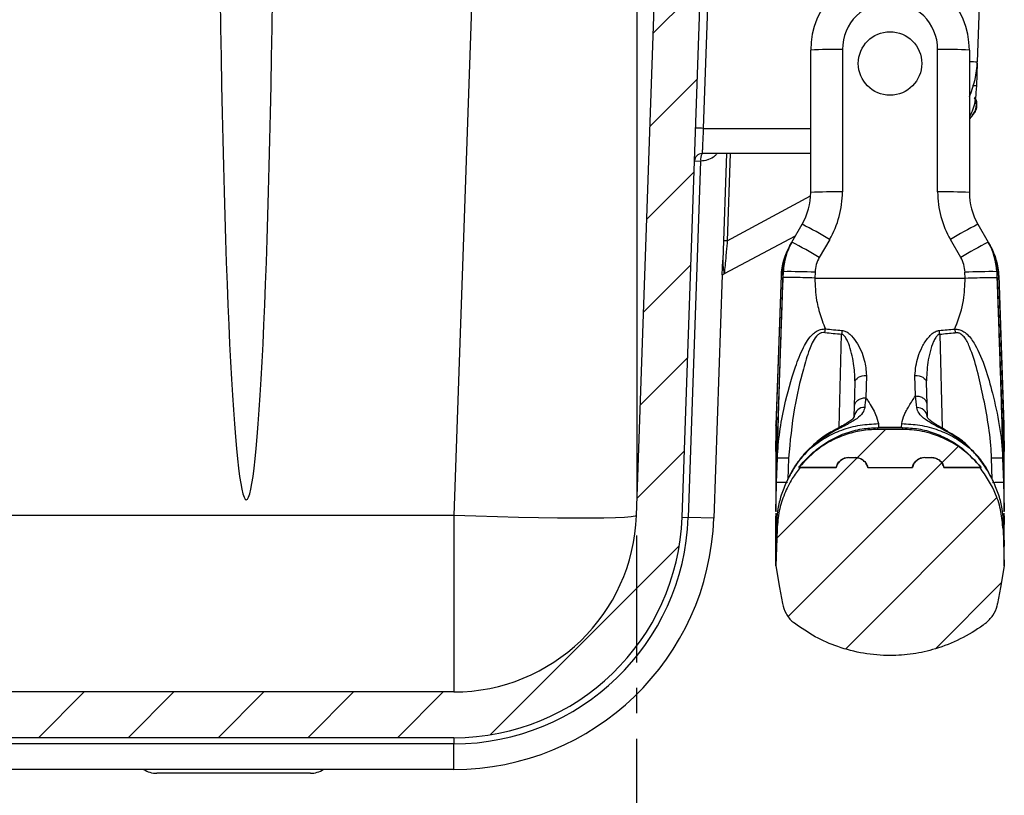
# Model space of a CAD drawing. Header units: millimetres. Extents: x 12 to 859, y 4 to 555.
# Tile 46 of 70: x 640 to 689, y 216 to 255. Entities that reach past the tile are written whole.
import ezdxf

# ---------------------------------------------------------------- set-up
doc = ezdxf.new("R2010")
doc.units = ezdxf.units.MM
doc.linetypes.add('CENTER', pattern=[10.16, 6.35, -1.27, 1.27, -1.27])
doc.layers.add('DEFAULT_1', color=7, linetype='CENTER')
doc.styles.add('SLDTEXTSTYLE2', font='TXT', dxfattribs={"width": 0.75})
doc.dimstyles.new('SLDDIMSTYLE0', dxfattribs={"dimtxt": 6.614583, "dimasz": 3.556, "dimexe": 0, "dimexo": 0.0625, "dimgap": 1.653646, "dimtad": 1, "dimdec": 0, "dimlfac": 2, "dimrnd": 1e-09, "dimzin": 12, "dimdsep": 46, "dimtxsty": 'SLDTEXTSTYLE2', "dimblk1": 'CLOSED', "dimblk2": 'CLOSED', "dimsah": 1, "dimcen": 0.09, "dimadec": 0, "dimazin": 3, "dimtfac": 1, "dimtdec": 0, "dimtofl": 0, "dimtmove": 0, "dimatfit": 3, "dimldrblk": 'CLOSED', "dimfxl": 1, "dimfrac": 2, "dimtolj": 1, "dimtzin": 12, "dimarcsym": 0})

# ---------------------------------------------------------------- blocks, each defined once
blk = doc.blocks.new('_Closed')
at = {"color": 0, "linetype": 'ByBlock', "lineweight": -2}
for p, q in [((-1, 0.166667), (0, 0)), ((-1, 0.166667), (-1, -0.166667)), ((0, 0), (-1, -0.166667)), ((0, 0), (-1, 0))]:
    blk.add_line(p, q, dxfattribs=at)
blk = doc.blocks.new('_D_4')
at = {"layer": 'DEFAULT_1'}
for p, q in [((556.9, 228.985), (556.9, 188.096)), ((670.85, 228.985), (670.85, 188.096)), ((607.768, 200.947), (605.756, 200.947)), ((605.756, 200.947), (605.756, 190.437)), ((619.981, 200.947), (621.993, 200.947)), ((621.993, 200.947), (621.993, 190.437)), ((605.756, 190.437), (607.768, 190.437)), ((621.993, 190.437), (619.981, 190.437)), ((670.85, 189.096), (556.9, 189.096))]:
    blk.add_line(p, q, dxfattribs=at)
at = {"layer": 'DEFAULT_1', "xscale": 3.556, "yscale": 3.556, "rotation": 180}
blk.add_blockref('_Closed', (556.9, 189.096, 32.921), dxfattribs=at)
at = {"layer": 'DEFAULT_1', "xscale": 3.556, "yscale": 3.556}
blk.add_blockref('_Closed', (670.85, 189.096, 32.921), dxfattribs=at)
at = {"layer": 'DEFAULT_1', "char_height": 6.6146, "attachment_point": 1, "style": 'SLDTEXTSTYLE2'}
for s, insert in [('228', (606.543, 210.815)), ('9.0', (607.768, 198.964))]:
    blk.add_mtext(s, dxfattribs=dict(at, insert=insert))

msp = doc.modelspace()

# ---------------------------------------------------------------- hatches: boundary and pattern name
at = {"linetype": 'Continuous', "lineweight": 18}
h = msp.add_hatch(dxfattribs=at)
h.set_pattern_fill('ANSI31', style=0)
edge = h.paths.add_edge_path(flags=0)
edge.add_line((684.169, 234.287), (682.899, 234.287))
edge.add_spline(control_points=[(682.899, 234.287), (682.773, 234.287), (682.647, 234.282), (682.521, 234.273), (681.969, 234.23), (681.417, 234.092), (680.909, 233.87), (680.608, 233.738), (680.317, 233.576), (680.047, 233.388), (679.645, 233.109), (679.281, 232.769), (678.974, 232.388)], knot_values=[0.057872, 0.057872, 0.057872, 0.057872, 0.058622, 0.058622, 0.058622, 0.061942, 0.061942, 0.061942, 0.063898, 0.063898, 0.063898, 0.066831, 0.066831, 0.066831, 0.066831], weights=[1, 1, 1, 1, 1, 1, 1, 1, 1, 1, 1, 1, 1], degree=3, periodic=0)
edge.add_line((678.974, 232.388), (680.84, 232.388))
edge.add_spline(control_points=[(680.84, 232.388), (680.856, 232.457), (680.883, 232.523), (680.92, 232.583), (680.958, 232.643), (681.007, 232.697), (681.062, 232.742), (681.118, 232.786), (681.181, 232.822), (681.248, 232.845), (681.315, 232.869), (681.387, 232.881), (681.458, 232.881)], knot_values=[0.000256, 0.000256, 0.000256, 0.000256, 0.000681, 0.000681, 0.000681, 0.001111, 0.001111, 0.001111, 0.001541, 0.001541, 0.001541, 0.001971, 0.001971, 0.001971, 0.001971], weights=[1, 1, 1, 1, 1, 1, 1, 1, 1, 1, 1, 1, 1], degree=3, periodic=0)
edge.add_line((681.458, 232.881), (681.8, 232.881))
edge.add_spline(control_points=[(681.8, 232.881), (681.841, 232.881), (681.882, 232.877), (681.922, 232.869), (681.992, 232.855), (682.06, 232.829), (682.121, 232.793), (682.183, 232.757), (682.239, 232.71), (682.285, 232.655), (682.331, 232.601), (682.368, 232.538), (682.393, 232.471), (682.403, 232.444), (682.412, 232.416), (682.418, 232.388)], knot_values=[0, 0, 0, 0, 0.000245, 0.000245, 0.000245, 0.000676, 0.000676, 0.000676, 0.001108, 0.001108, 0.001108, 0.001539, 0.001539, 0.001539, 0.001714, 0.001714, 0.001714, 0.001714], weights=[1, 1, 1, 1, 1, 1, 1, 1, 1, 1, 1, 1, 1, 1, 1, 1], degree=3, periodic=0)
edge.add_line((682.418, 232.388), (684.65, 232.388))
edge.add_spline(control_points=[(684.65, 232.388), (684.666, 232.457), (684.693, 232.523), (684.73, 232.583), (684.768, 232.643), (684.817, 232.697), (684.872, 232.742), (684.928, 232.786), (684.991, 232.822), (685.058, 232.845), (685.125, 232.869), (685.197, 232.881), (685.268, 232.881)], knot_values=[0.000256, 0.000256, 0.000256, 0.000256, 0.000681, 0.000681, 0.000681, 0.001111, 0.001111, 0.001111, 0.001541, 0.001541, 0.001541, 0.001971, 0.001971, 0.001971, 0.001971], weights=[1, 1, 1, 1, 1, 1, 1, 1, 1, 1, 1, 1, 1], degree=3, periodic=0)
edge.add_line((685.268, 232.881), (685.61, 232.881))
edge.add_spline(control_points=[(685.61, 232.881), (685.651, 232.881), (685.692, 232.877), (685.732, 232.869), (685.802, 232.855), (685.87, 232.829), (685.931, 232.793), (685.993, 232.757), (686.049, 232.71), (686.095, 232.655), (686.141, 232.601), (686.178, 232.538), (686.203, 232.471), (686.213, 232.444), (686.222, 232.416), (686.228, 232.388)], knot_values=[0, 0, 0, 0, 0.000245, 0.000245, 0.000245, 0.000676, 0.000676, 0.000676, 0.001108, 0.001108, 0.001108, 0.001539, 0.001539, 0.001539, 0.001714, 0.001714, 0.001714, 0.001714], weights=[1, 1, 1, 1, 1, 1, 1, 1, 1, 1, 1, 1, 1, 1, 1, 1], degree=3, periodic=0)
edge.add_line((686.228, 232.388), (688.094, 232.388))
edge.add_spline(control_points=[(688.094, 232.388), (687.833, 232.712), (687.531, 233.007), (687.199, 233.258), (686.738, 233.609), (686.208, 233.885), (685.655, 234.059), (685.316, 234.165), (684.964, 234.236), (684.61, 234.268), (684.463, 234.281), (684.316, 234.287), (684.169, 234.287)], knot_values=[0.055828, 0.055828, 0.055828, 0.055828, 0.058322, 0.058322, 0.058322, 0.061804, 0.061804, 0.061804, 0.063917, 0.063917, 0.063917, 0.064793, 0.064793, 0.064793, 0.064793], weights=[1, 1, 1, 1, 1, 1, 1, 1, 1, 1, 1, 1, 1], degree=3, periodic=0)
h = msp.add_hatch(dxfattribs=at)
h.set_pattern_fill('ANSI31', style=0)
edge = h.paths.add_edge_path(flags=0)
edge.add_line((688.036, 232.388), (686.228, 232.388))
edge.add_spline(control_points=[(686.228, 232.388), (686.222, 232.416), (686.213, 232.444), (686.203, 232.471), (686.178, 232.538), (686.141, 232.601), (686.095, 232.655), (686.049, 232.71), (685.993, 232.757), (685.931, 232.793), (685.87, 232.829), (685.802, 232.855), (685.732, 232.869), (685.692, 232.877), (685.651, 232.881), (685.61, 232.881)], knot_values=[0.000255, 0.000255, 0.000255, 0.000255, 0.000428, 0.000428, 0.000428, 0.000855, 0.000855, 0.000855, 0.001283, 0.001283, 0.001283, 0.001709, 0.001709, 0.001709, 0.001952, 0.001952, 0.001952, 0.001952], weights=[1, 1, 1, 1, 1, 1, 1, 1, 1, 1, 1, 1, 1, 1, 1, 1], degree=3, periodic=0)
edge.add_line((685.61, 232.881), (685.268, 232.881))
edge.add_spline(control_points=[(685.268, 232.881), (685.197, 232.881), (685.125, 232.869), (685.058, 232.845), (684.991, 232.822), (684.928, 232.786), (684.872, 232.742), (684.817, 232.697), (684.768, 232.643), (684.73, 232.583), (684.693, 232.523), (684.666, 232.457), (684.65, 232.388)], knot_values=[0, 0, 0, 0, 0.000426, 0.000426, 0.000426, 0.000852, 0.000852, 0.000852, 0.001278, 0.001278, 0.001278, 0.001699, 0.001699, 0.001699, 0.001699], weights=[1, 1, 1, 1, 1, 1, 1, 1, 1, 1, 1, 1, 1], degree=3, periodic=0)
edge.add_line((684.65, 232.388), (682.418, 232.388))
edge.add_spline(control_points=[(682.418, 232.388), (682.412, 232.416), (682.403, 232.444), (682.393, 232.471), (682.368, 232.538), (682.331, 232.601), (682.285, 232.655), (682.239, 232.71), (682.183, 232.757), (682.121, 232.793), (682.06, 232.829), (681.992, 232.855), (681.922, 232.869), (681.882, 232.877), (681.841, 232.881), (681.8, 232.881)], knot_values=[0.000255, 0.000255, 0.000255, 0.000255, 0.000428, 0.000428, 0.000428, 0.000855, 0.000855, 0.000855, 0.001283, 0.001283, 0.001283, 0.001709, 0.001709, 0.001709, 0.001952, 0.001952, 0.001952, 0.001952], weights=[1, 1, 1, 1, 1, 1, 1, 1, 1, 1, 1, 1, 1, 1, 1, 1], degree=3, periodic=0)
edge.add_line((681.8, 232.881), (681.458, 232.881))
edge.add_spline(control_points=[(681.458, 232.881), (681.387, 232.881), (681.315, 232.869), (681.248, 232.845), (681.181, 232.822), (681.118, 232.786), (681.062, 232.742), (681.007, 232.697), (680.958, 232.643), (680.92, 232.583), (680.883, 232.523), (680.856, 232.457), (680.84, 232.388)], knot_values=[0, 0, 0, 0, 0.000426, 0.000426, 0.000426, 0.000852, 0.000852, 0.000852, 0.001278, 0.001278, 0.001278, 0.001699, 0.001699, 0.001699, 0.001699], weights=[1, 1, 1, 1, 1, 1, 1, 1, 1, 1, 1, 1, 1], degree=3, periodic=0)
edge.add_line((680.84, 232.388), (679.032, 232.388))
edge.add_spline(control_points=[(679.032, 232.388), (678.891, 232.212), (678.761, 232.027), (678.643, 231.834), (678.341, 231.338), (678.12, 230.785), (677.997, 230.218), (677.932, 229.916), (677.893, 229.608), (677.883, 229.3)], knot_values=[0.008958, 0.008958, 0.008958, 0.008958, 0.010304, 0.010304, 0.010304, 0.013777, 0.013777, 0.013777, 0.015605, 0.015605, 0.015605, 0.015605], weights=[1, 1, 1, 1, 1, 1, 1, 1, 1, 1], degree=3, periodic=0)
edge.add_spline(control_points=[(677.883, 229.3), (677.861, 228.692), (677.84, 228.084), (677.819, 227.476)], knot_values=[0.000042, 0.000042, 0.000042, 0.000042, 0.003692, 0.003692, 0.003692, 0.003692], weights=[1, 1, 1, 1], degree=3, periodic=0)
edge.add_spline(control_points=[(677.819, 227.476), (677.93, 226.848), (678.041, 226.219), (678.152, 225.591)], knot_values=[0, 0, 0, 0, 0.003829, 0.003829, 0.003829, 0.003829], weights=[1, 1, 1, 1], degree=3, periodic=0)
edge.add_spline(control_points=[(678.152, 225.591), (678.183, 225.414), (678.245, 225.24), (678.333, 225.083), (678.421, 224.926), (678.537, 224.783), (678.672, 224.664), (678.7, 224.64), (678.729, 224.616), (678.758, 224.594)], knot_values=[0, 0, 0, 0, 0.001078, 0.001078, 0.001078, 0.002157, 0.002157, 0.002157, 0.002376, 0.002376, 0.002376, 0.002376], weights=[1, 1, 1, 1, 1, 1, 1, 1, 1, 1], degree=3, periodic=0)
edge.add_spline(control_points=[(678.758, 224.594), (679.412, 224.097), (680.152, 223.699), (680.927, 223.427), (681.76, 223.135), (682.655, 222.983), (683.538, 222.984), (684.302, 222.984), (685.073, 223.098), (685.804, 223.318), (686.655, 223.573), (687.473, 223.981), (688.191, 224.505), (688.231, 224.534), (688.271, 224.564), (688.31, 224.594)], knot_values=[0.135619, 0.135619, 0.135619, 0.135619, 0.141184, 0.141184, 0.141184, 0.14717, 0.14717, 0.14717, 0.15175, 0.15175, 0.15175, 0.157103, 0.157103, 0.157103, 0.157397, 0.157397, 0.157397, 0.157397], weights=[1, 1, 1, 1, 1, 1, 1, 1, 1, 1, 1, 1, 1, 1, 1, 1], degree=3, periodic=0)
edge.add_spline(control_points=[(688.31, 224.594), (688.452, 224.702), (688.577, 224.836), (688.676, 224.985), (688.774, 225.135), (688.848, 225.303), (688.892, 225.476), (688.901, 225.514), (688.91, 225.552), (688.916, 225.591)], knot_values=[0, 0, 0, 0, 0.001072, 0.001072, 0.001072, 0.002143, 0.002143, 0.002143, 0.002376, 0.002376, 0.002376, 0.002376], weights=[1, 1, 1, 1, 1, 1, 1, 1, 1, 1], degree=3, periodic=0)
edge.add_spline(control_points=[(688.916, 225.591), (689.027, 226.219), (689.138, 226.848), (689.249, 227.476)], knot_values=[0.000614, 0.000614, 0.000614, 0.000614, 0.004443, 0.004443, 0.004443, 0.004443], weights=[1, 1, 1, 1], degree=3, periodic=0)
edge.add_spline(control_points=[(689.249, 227.476), (689.228, 228.084), (689.207, 228.692), (689.185, 229.3)], knot_values=[0, 0, 0, 0, 0.003649, 0.003649, 0.003649, 0.003649], weights=[1, 1, 1, 1], degree=3, periodic=0)
edge.add_spline(control_points=[(689.185, 229.3), (689.165, 229.895), (689.038, 230.495), (688.817, 231.049), (688.626, 231.529), (688.359, 231.985), (688.035, 232.388)], knot_values=[0, 0, 0, 0, 0.003574, 0.003574, 0.003574, 0.006675, 0.006675, 0.006675, 0.006675], weights=[1, 1, 1, 1, 1, 1, 1], degree=3, periodic=0)
at = {"layer": 'DEFAULT_1', "linetype": 'Continuous', "lineweight": 18}
h = msp.add_hatch(dxfattribs=at)
h.set_pattern_fill('ANSI31', color=256, style=0)
edge = h.paths.add_edge_path(flags=0)
edge.add_line((556.9, 229.985), (555.456, 271.325))
edge.add_line((555.456, 271.325), (552.979, 271.325))
edge.add_line((552.979, 271.325), (552.855, 273.103))
edge.add_line((552.855, 273.103), (551.963, 273.103))
edge.add_arc((551.582, 273.103), 0.381, 0, 180)
edge.add_line((551.201, 273.103), (550.31, 273.103))
edge.add_line((550.31, 273.103), (550.185, 271.325))
edge.add_line((550.185, 271.325), (547.708, 271.325))
edge.add_line((547.708, 271.325), (547.876, 266.507))
edge.add_arc((549.462, 266.563), 1.587, 182, 270)
edge.add_line((549.462, 264.975), (549.98, 264.975))
edge.add_arc((549.98, 266.245), 1.27, 270, 358)
edge.add_line((551.249, 266.201), (551.283, 267.169))
edge.add_arc((552.298, 267.134), 1.016, 2, 178, ccw=False)
edge.add_line((553.314, 267.169), (554.615, 229.905))
edge.add_arc((566.038, 230.304), 11.43, 182, 270)
edge.add_line((566.038, 218.874), (661.711, 218.874))
edge.add_arc((661.711, 230.304), 11.43, 270, 358)
edge.add_line((673.134, 229.905), (674.435, 267.169))
edge.add_arc((675.451, 267.134), 1.016, 68.4218, 178, ccw=False)
edge.add_arc((675.684, 267.725), 0.381, 2, 68.4218, ccw=False)
edge.add_line((676.065, 267.738), (676.415, 257.723))
edge.add_arc((676.796, 257.736), 0.381, 182, 270)
edge.add_line((676.796, 257.355), (678.199, 257.355))
edge.add_arc((678.199, 258.371), 1.016, 270, 360)
edge.add_line((679.215, 258.371), (679.215, 259.578))
edge.add_line((679.215, 259.578), (677.564, 258.625))
edge.add_line((677.564, 258.625), (677.564, 271.325))
edge.add_line((677.564, 271.325), (677.439, 273.103))
edge.add_line((677.439, 273.103), (676.548, 273.103))
edge.add_arc((676.167, 273.103), 0.381, 0, 180)
edge.add_line((675.786, 273.103), (674.894, 273.103))
edge.add_line((674.894, 273.103), (674.77, 271.325))
edge.add_line((674.77, 271.325), (672.293, 271.325))
edge.add_line((672.293, 271.325), (670.85, 229.985))
edge.add_arc((661.711, 230.304), 9.144, 270, 358, ccw=False)
edge.add_line((661.711, 221.16), (566.038, 221.16))
edge.add_arc((566.038, 230.304), 9.144, 182, 270, ccw=False)

# ---------------------------------------------------------------- linework, layer by layer
at = {"color": 7, "linetype": 'Continuous', "lineweight": 25}
for p, q in [((663.155, 271.325), (661.711, 229.985)), ((670.85, 229.985), (672.293, 271.325)), ((688.551, 271.325), (687.899, 252.68)), ((673.134, 229.905), (674.435, 267.169)), ((674.816, 267.158), (674.194, 249.348)), ((670.877, 258.943), (670.877, 230.775)), ((679.565, 246.141), (679.565, 253.259)), ((681.153, 253.287), (681.153, 246.168)), ((685.915, 246.168), (685.915, 253.287)), ((687.503, 253.259), (687.503, 246.141)), ((687.897, 252.615), (687.857, 251.474)), ((687.654, 249.999), (687.503, 249.831)), ((674.063, 247.706), (673.441, 229.894)), ((673.756, 247.716), (674.063, 247.706)), ((679.565, 248.084), (674.137, 248.084)), ((675.357, 248.084), (675.171, 242.751)), ((678.622, 243.656), (679.14, 244.553)), ((687.928, 244.553), (688.446, 243.656)), ((678.797, 243.959), (675.243, 242.07)), ((680.515, 243.787), (679.996, 242.889)), ((687.072, 242.889), (686.553, 243.787)), ((678.508, 243.459), (678.525, 243.488)), ((678.525, 243.488), (678.604, 243.625)), ((678.604, 243.625), (678.622, 243.656)), ((688.446, 243.656), (688.464, 243.625)), ((688.464, 243.625), (688.543, 243.488)), ((688.543, 243.488), (688.56, 243.459)), ((675.146, 242.018), (675.171, 242.751)), ((675.146, 242.018), (674.721, 229.85)), ((678.084, 241.982), (677.823, 234.528)), ((678.085, 241.981), (677.823, 234.519)), ((677.854, 234.851), (678.101, 242.01)), ((678.18, 242.146), (677.9, 234.211)), ((678.18, 242.146), (677.9, 234.211)), ((678.084, 241.982), (678.085, 241.981)), ((678.101, 242.01), (678.085, 241.981)), ((678.198, 242.178), (678.18, 242.146)), ((678.18, 242.146), (678.18, 242.146)), ((678.188, 241.887), (678.198, 242.178)), ((679.785, 242.15), (679.775, 241.859)), ((679.775, 241.859), (687.294, 241.859)), ((687.294, 241.859), (687.283, 242.15)), ((688.87, 242.178), (688.88, 241.887)), ((688.888, 242.146), (688.87, 242.178)), ((689.168, 234.211), (688.888, 242.146)), ((689.168, 234.211), (688.888, 242.146)), ((688.888, 242.146), (688.888, 242.146)), ((688.967, 242.01), (689.214, 234.851)), ((688.983, 241.981), (688.967, 242.01)), ((688.984, 241.982), (688.983, 241.981)), ((689.245, 234.519), (688.983, 241.981)), ((689.245, 234.528), (688.984, 241.982)), ((680.279, 239.136), (680.299, 239.318)), ((686.767, 239.312), (686.786, 239.129)), ((682.355, 236.994), (682.324, 235.874)), ((684.805, 235.966), (684.777, 236.994)), ((681.752, 235.448), (681.784, 236.648)), ((685.348, 236.648), (685.377, 235.547)), ((681.739, 234.942), (681.752, 235.449)), ((685.377, 235.547), (685.393, 234.936)), ((677.822, 234.492), (677.822, 230.17)), ((677.823, 234.519), (677.823, 230.201)), ((682.949, 234.58), (682.955, 234.382)), ((684.113, 234.382), (684.119, 234.58)), ((689.245, 230.199), (689.245, 234.519)), ((689.246, 230.168), (689.246, 234.492)), ((680.722, 234.238), (680.722, 234.237)), ((682.899, 234.382), (682.899, 234.287)), ((682.899, 234.382), (682.911, 234.382)), ((684.169, 234.287), (682.899, 234.287)), ((682.946, 234.382), (684.122, 234.382)), ((684.113, 234.382), (682.955, 234.382)), ((684.152, 234.382), (684.169, 234.382)), ((684.169, 234.287), (684.169, 234.382)), ((677.828, 233.187), (677.828, 233.72)), ((689.24, 233.72), (689.24, 233.187)), ((677.862, 231.639), (677.904, 232.858)), ((681.458, 232.881), (681.8, 232.881)), ((685.268, 232.881), (685.61, 232.881)), ((689.164, 232.855), (689.206, 231.637)), ((678.974, 232.388), (680.84, 232.388)), ((680.84, 232.388), (679.032, 232.388)), ((682.418, 232.388), (684.65, 232.388)), ((686.228, 232.388), (688.094, 232.388)), ((688.036, 232.388), (686.228, 232.388)), ((678.445, 231.855), (678.442, 231.857)), ((688.627, 231.855), (688.624, 231.853)), ((661.711, 229.985), (566.038, 229.985)), ((661.711, 229.985), (661.711, 221.16)), ((677.821, 230.1), (677.819, 229.957)), ((689.249, 229.975), (689.247, 230.102)), ((673.134, 229.905), (673.441, 229.894)), ((674.721, 229.85), (673.441, 229.894)), ((677.863, 229.705), (677.819, 228.448)), ((677.819, 228.448), (677.819, 229.54)), ((677.883, 229.3), (677.875, 229.901)), ((689.193, 229.901), (689.185, 229.3)), ((689.212, 229.619), (689.204, 229.736)), ((689.205, 229.706), (689.249, 228.448)), ((689.249, 228.448), (689.249, 229.542)), ((677.883, 229.3), (677.819, 227.476)), ((689.185, 229.3), (689.249, 227.476)), ((661.711, 221.16), (566.038, 221.16)), ((661.711, 218.874), (566.038, 218.874)), ((661.711, 218.874), (661.711, 218.567)), ((661.711, 218.567), (566.038, 218.567)), ((661.711, 217.287), (661.711, 218.567)), ((661.711, 217.287), (566.038, 217.287)), ((654.546, 217.096), (646.863, 217.096))]:
    msp.add_line(p, q, dxfattribs=at)
at = {"color": 8, "linetype": 'Continuous', "lineweight": 25}
for p, q in [((674.194, 249.348), (679.565, 249.348)), ((675.546, 248.084), (675.394, 243.722)), ((675.394, 243.722), (679.555, 245.969)), ((678.529, 243.487), (678.525, 243.488)), ((688.543, 243.488), (688.539, 243.487)), ((680.989, 234.382), (681.111, 239.053)), ((686.021, 239.053), (686.144, 234.354)), ((677.9, 234.211), (677.9, 234.211)), ((689.168, 234.211), (689.168, 234.211)), ((678.456, 232.849), (678.419, 231.794)), ((688.649, 231.795), (688.613, 232.845)), ((677.863, 229.705), (677.859, 229.657))]:
    msp.add_line(p, q, dxfattribs=at)
at = {"color": 7, "linetype": 'Continuous', "lineweight": 25, "flags": 128}
for points in [[(681.784, 236.648), (681.796, 236.718), (681.83, 236.784), (681.883, 236.844), (681.954, 236.897), (682.041, 236.939), (682.139, 236.97), (682.245, 236.989), (682.355, 236.994)], [(684.777, 236.994), (684.887, 236.989), (684.993, 236.97), (685.091, 236.939), (685.177, 236.897), (685.248, 236.844), (685.302, 236.784), (685.335, 236.718), (685.348, 236.648)], [(677.822, 234.492), (677.822, 234.499), (677.823, 234.519)], [(689.246, 234.492), (689.246, 234.499), (689.245, 234.519)], [(670.85, 229.985), (670.782, 229.949), (670.582, 229.918), (670.253, 229.893), (669.799, 229.873), (669.228, 229.86), (668.547, 229.854), (667.767, 229.854), (666.899, 229.86), (665.955, 229.873), (664.949, 229.893), (663.896, 229.918), (662.812, 229.949), (661.711, 229.985)], [(677.819, 227.476), (678.012, 226.382), (678.152, 225.591)], [(689.249, 227.476), (689.056, 226.382), (688.916, 225.591)]]:
    msp.add_lwpolyline(points, dxfattribs=at)
at = {"color": 8, "linetype": 'Continuous', "lineweight": 25, "flags": 128}
for points in [[(680.744, 234.205), (680.726, 234.234), (680.722, 234.238)], [(686.419, 234.199), (686.415, 234.195), (686.396, 234.168)], [(677.861, 233.336), (677.842, 233.281), (677.828, 233.187)], [(689.24, 233.187), (689.226, 233.281), (689.207, 233.336)]]:
    msp.add_lwpolyline(points, dxfattribs=at)
at = {"color": 7, "linetype": 'Continuous', "lineweight": 25}
msp.add_circle((683.534, 252.593), 1.587, dxfattribs=at)
for centre, radius, start, end in [((683.534, 253.259), 3.969, 0, 180), ((683.534, 253.287), 2.381, 0, 180), ((680.756, 230.526), 22.765, 89.0014, 92.9983), ((686.312, 230.526), 22.765, 87.0017, 90.9986), ((683.14, 252.847), 4.763, 336.3627, 358), ((673.337, 227.525), 21.84, 87.7502, 88.7496), ((674.137, 247.703), 0.381, 90, 178), ((674.606, 247.798), 0.55, 148.6943, 189.6617), ((676.39, 246.141), 3.175, 330, 0), ((680.756, 223.407), 22.765, 89.0014, 92.9983), ((676.39, 246.168), 4.763, 330, 0), ((686.312, 223.407), 22.765, 87.0017, 90.9986), ((690.678, 246.168), 4.763, 180, 210), ((690.678, 246.141), 3.175, 180, 210), ((667.192, 221.494), 25.971, 59.1372, 62.6099), ((699.876, 221.494), 25.971, 117.3901, 120.8628), ((675.152, 238.136), 5.591, 87.5192, 89.454), ((666.674, 220.596), 25.971, 59.1372, 62.6099), ((700.394, 220.596), 25.971, 117.3901, 120.8628), ((678.576, 218.341), 23.84, 87.0929, 90.9064), ((688.493, 218.341), 23.84, 89.0936, 92.9071), ((695.973, 237.593), 14.934, 173.6626, 174.3879), ((671.158, 237.593), 14.934, 5.6121, 6.3374), ((682.251, 234.878), 0.515, 88.0699, 172.8439), ((684.884, 234.872), 0.513, 7.1333, 91.2241), ((677.995, 223.305), 8.335, 87.1211, 90.9126), ((689.072, 223.393), 8.245, 89.0669, 92.8994), ((661.711, 230.304), 9.144, 270, 358), ((661.711, 230.304), 11.43, 270, 358), ((661.711, 230.304), 11.737, 270, 358), ((661.711, 230.304), 13.018, 270, 358), ((646.863, 218.334), 1.238, 237.7958, 270), ((654.546, 218.334), 1.238, 270, 302.2042)]:
    msp.add_arc(centre, radius, start, end, dxfattribs=at)
at = {"color": 8, "linetype": 'Continuous', "lineweight": 25}
for centre, radius, start, end in [((688.112, 269.264), 16.586, 267.8953, 269.266), ((678.155, 241.42), 0.592, 88.0969, 95.2426), ((688.913, 241.42), 0.592, 84.7574, 91.9031), ((677.906, 234.293), 0.561, 88.2908, 95.3185), ((689.162, 234.293), 0.561, 84.6815, 91.7092), ((678.274, 233.697), 0.447, 149.4498, 177.0512), ((688.794, 233.697), 0.447, 2.9488, 30.5502)]:
    msp.add_arc(centre, radius, start, end, dxfattribs=at)
at = {"color": 7, "linetype": 'Continuous', "lineweight": 25}
for centre, major_axis, ratio, start_param, end_param in [((651.34, 271.325), (0, 40.55), 0.034921, 1.881114, 4.402071), ((681.258, 241.872), (0.824, 3.067), 0.999812, 1.309736, 1.798803), ((681.275, 241.901), (2.978, 1.101), 0.999688, 2.263978, 2.753045), ((681.353, 242.037), (1.209, 2.94), 0.998837, 1.437067, 1.926134), ((681.372, 242.069), (3.067, -0.821), 0.999626, 2.879757, 3.368823), ((685.697, 242.069), (3.067, 0.821), 0.999626, 6.055955, 6.545021), ((685.715, 242.037), (-1.209, 2.94), 0.998837, 4.357052, 4.846118), ((685.793, 241.901), (2.978, -1.101), 0.999688, 0.388548, 0.877614), ((685.81, 241.872), (-0.824, 3.067), 0.999812, 4.484382, 4.973449), ((681.372, 242.096), (1.332, 0.865), 0.999537, 2.042249, 2.531316), ((685.697, 242.096), (1.332, -0.865), 0.999537, 0.610277, 1.099344), ((914.255, 242.008), (246.985, 0.156), 0.034446, 3.467583, 3.477939), ((914.274, 241.998), (246.985, 0.146), 0.032132, 3.467586, 3.477942), ((452.857, 241.998), (246.985, -0.146), 0.032132, 5.946836, 5.956358), ((452.877, 242.008), (246.985, -0.156), 0.034446, 5.946839, 5.95636), ((677.881, 234.874), (0.047, 1.333), 0.020141, 1.588953, 2.618698), ((689.187, 234.874), (-0.047, 1.333), 0.020141, 3.664488, 4.694232), ((677.876, 234.232), (0.042, 1.206), 0.020141, 3.796636, 4.695639), ((689.192, 234.232), (-0.042, 1.206), 0.020141, 1.587546, 2.521372)]:
    msp.add_ellipse(centre, major_axis=major_axis, ratio=ratio, start_param=start_param, end_param=end_param, dxfattribs=at)
at = {"color": 8, "linetype": 'Continuous', "lineweight": 25}
for centre, major_axis, start_param, end_param in [((677.876, 234.232), (0.042, 1.206), 2.618698, 3.590283), ((677.876, 234.232), (0.042, 1.206), 3.738876, 3.796636), ((689.192, 234.232), (-0.042, 1.206), 2.521372, 3.664488)]:
    msp.add_ellipse(centre, major_axis=major_axis, ratio=0.020141, start_param=start_param, end_param=end_param, dxfattribs=at)
at = {"color": 7, "linetype": 'Continuous', "lineweight": 25}
for points, knots in [([(687.857, 251.474), (687.828, 251.039), (687.792, 250.494), (687.552, 250.013), (687.503, 249.916)], [0, 0, 0, 0, 0.797222, 1, 1, 1, 1]), ([(687.654, 249.999), (687.705, 250.068), (687.808, 250.207), (687.86, 250.463), (687.845, 250.693), (687.778, 250.815), (687.752, 250.861)], [0, 0, 0, 0, 0.276493, 0.552986, 0.829478, 1, 1, 1, 1]), ([(687.76, 250.909), (687.769, 250.898), (687.83, 250.819), (687.872, 250.629), (687.867, 250.373), (687.787, 250.162), (687.703, 250.058), (687.672, 250.02)], [0, 0, 0, 0, 0.044802, 0.312528, 0.580254, 0.847983, 1, 1, 1, 1]), ([(674.194, 249.348), (674.192, 249.307), (674.19, 249.265), (674.187, 249.183), (674.185, 249.142), (674.179, 249.021), (674.176, 248.941), (674.169, 248.788), (674.166, 248.715), (674.159, 248.578), (674.156, 248.513), (674.151, 248.396), (674.149, 248.344), (674.144, 248.252), (674.143, 248.212), (674.138, 248.118), (674.137, 248.084), (674.137, 248.084)], [0, 0, 0, 0, 0.0625, 0.0625, 0.125, 0.125, 0.25, 0.25, 0.375, 0.375, 0.5, 0.5, 0.625, 0.625, 0.75, 0.75, 1, 1, 1, 1]), ([(675.394, 243.722), (675.385, 243.622), (675.376, 243.522), (675.357, 243.326), (675.349, 243.228), (675.322, 242.943), (675.306, 242.766), (675.277, 242.447), (675.265, 242.313), (675.252, 242.17), (675.248, 242.133), (675.245, 242.095), (675.244, 242.086), (675.243, 242.073), (675.243, 242.07), (675.243, 242.07)], [0, 0, 0, 0, 0.125, 0.125, 0.25, 0.25, 0.5, 0.5, 0.75, 0.75, 0.875, 0.875, 0.9375, 0.9375, 1, 1, 1, 1]), ([(675.171, 242.751), (675.168, 242.655), (675.172, 242.566), (675.184, 242.403), (675.193, 242.329), (675.211, 242.204), (675.219, 242.153), (675.233, 242.085), (675.238, 242.067), (675.243, 242.07)], [0, 0, 0, 0, 0.25, 0.25, 0.5, 0.5, 0.75, 0.75, 1, 1, 1, 1]), ([(675.243, 242.07), (675.241, 242.069), (675.224, 242.06), (675.19, 242.042), (675.161, 242.026), (675.146, 242.018)], [0, 0, 0, 0, 0.045258, 0.512467, 1, 1, 1, 1]), ([(677.904, 232.859), (677.911, 233.178), (677.923, 233.673), (677.942, 234.396), (677.958, 234.99), (677.978, 235.681), (678.003, 236.487), (678.033, 237.423), (678.064, 238.357), (678.097, 239.281), (678.129, 240.205), (678.16, 241.079), (678.18, 241.651), (678.188, 241.887)], [0, 0, 0, 0, 0.119442, 0.18572, 0.253334, 0.322569, 0.417274, 0.518368, 0.626377, 0.718422, 0.815805, 0.924027, 1, 1, 1, 1]), ([(679.775, 241.859), (679.787, 241.484), (679.803, 240.97), (679.95, 240.339), (680.067, 239.931), (680.188, 239.59), (680.271, 239.387), (680.299, 239.318)], [0, 0, 0, 0, 0.421938, 0.577045, 0.740267, 0.912113, 1, 1, 1, 1]), ([(686.766, 239.312), (686.795, 239.383), (686.979, 239.836), (687.249, 240.673), (687.279, 241.484), (687.294, 241.859)], [0, 0, 0, 0, 0.0904, 0.57877, 1, 1, 1, 1]), ([(688.88, 241.887), (688.89, 241.602), (688.914, 240.917), (688.949, 239.933), (688.987, 238.832), (689.024, 237.759), (689.06, 236.644), (689.101, 235.324), (689.137, 234.038), (689.157, 233.176), (689.164, 232.855)], [0, 0, 0, 0, 0.091779, 0.220574, 0.316847, 0.446323, 0.566216, 0.677318, 0.880091, 1, 1, 1, 1]), ([(677.904, 232.86), (677.904, 232.86), (677.92, 233.297), (678.001, 234.168), (678.286, 235.695), (678.679, 237.112), (679.096, 238.205), (679.41, 238.762), (679.64, 239.046), (679.893, 239.225), (680.098, 239.301), (680.239, 239.317), (680.299, 239.318), (680.299, 239.318)], [0, 0, 0, 0, 0.000004, 0.181339, 0.362791, 0.64484, 0.791977, 0.847108, 0.910619, 0.941611, 0.975037, 0.999996, 1, 1, 1, 1]), ([(680.279, 239.136), (680.226, 239.137), (680.123, 239.138), (679.974, 239.068), (679.798, 238.907), (679.641, 238.633), (679.415, 238.085), (679.107, 236.997), (678.674, 235.196), (678.534, 233.69), (678.456, 232.849)], [0, 0, 0, 0, 0.023522, 0.045018, 0.070453, 0.128178, 0.182106, 0.332751, 0.626912, 1, 1, 1, 1]), ([(681.784, 236.648), (681.775, 236.92), (681.754, 237.519), (681.583, 238.273), (681.383, 238.791), (681.248, 238.981), (681.164, 239.04), (681.126, 239.049), (681.111, 239.053)], [0, 0, 0, 0, 0.328404, 0.723804, 0.887229, 0.957164, 0.983214, 1, 1, 1, 1]), ([(681.131, 239.241), (681.192, 239.228), (681.337, 239.198), (681.593, 239.009), (681.962, 238.532), (682.287, 237.8), (682.334, 237.245), (682.355, 236.994)], [0, 0, 0, 0, 0.0618479, 0.1456379, 0.3134014, 0.6888298, 1, 1, 1, 1]), ([(684.777, 236.994), (684.807, 237.299), (684.853, 237.769), (685.13, 238.423), (685.379, 238.821), (685.629, 239.08), (685.817, 239.206), (685.948, 239.231), (686.001, 239.241)], [0, 0, 0, 0, 0.374548, 0.576743, 0.777999, 0.868579, 0.947136, 1, 1, 1, 1]), ([(686.021, 239.053), (686, 239.047), (685.969, 239.039), (685.894, 238.988), (685.803, 238.873), (685.582, 238.425), (685.395, 237.651), (685.363, 236.977), (685.348, 236.648)], [0, 0, 0, 0, 0.023218, 0.036127, 0.10011, 0.184887, 0.603258, 1, 1, 1, 1]), ([(686.767, 239.312), (686.767, 239.312), (686.837, 239.311), (686.978, 239.293), (687.195, 239.207), (687.499, 238.982), (687.914, 238.36), (688.318, 237.357), (688.693, 235.993), (689.029, 234.499), (689.144, 233.405), (689.164, 232.857), (689.164, 232.857)], [0, 0, 0, 0, 0.000004, 0.029157, 0.058367, 0.095808, 0.18465, 0.364049, 0.544371, 0.772311, 0.999996, 1, 1, 1, 1]), ([(688.613, 232.845), (688.609, 232.941), (688.584, 233.519), (688.465, 234.578), (688.198, 235.94), (687.915, 237.235), (687.614, 238.214), (687.325, 238.839), (687.101, 239.058), (686.94, 239.132), (686.837, 239.13), (686.786, 239.129)], [0, 0, 0, 0, 0.042105, 0.25597, 0.470004, 0.65581, 0.841079, 0.924047, 0.954997, 0.97752, 1, 1, 1, 1]), ([(684.119, 234.58), (684.148, 234.725), (684.189, 234.924), (684.356, 235.244), (684.486, 235.47), (684.637, 235.712), (684.751, 235.884), (684.805, 235.966)], [0, 0, 0, 0, 0.3921382, 0.5372599, 0.6902858, 0.8516174, 1, 1, 1, 1]), ([(684.873, 235.385), (684.852, 235.574), (684.832, 235.764), (684.805, 235.967), (684.805, 235.967)], [0, 0, 0, 0, 0.999968, 1, 1, 1, 1]), ([(684.805, 235.966), (684.879, 235.961), (685.027, 235.95), (685.214, 235.854), (685.347, 235.715), (685.367, 235.603), (685.377, 235.547)], [0, 0, 0, 0, 0.25, 0.5, 0.75, 1, 1, 1, 1]), ([(682.268, 235.393), (682.243, 235.301), (682.19, 235.098), (681.881, 234.818), (681.377, 234.525), (680.969, 234.319), (680.744, 234.205)], [0, 0, 0, 0, 0.20026, 0.438886, 0.691725, 1, 1, 1, 1]), ([(681.752, 235.448), (681.762, 235.505), (681.782, 235.619), (681.915, 235.76), (682.102, 235.857), (682.25, 235.869), (682.324, 235.874)], [0, 0, 0, 0, 0.2500001, 0.5000001, 0.7500001, 1, 1, 1, 1]), ([(682.324, 235.874), (682.324, 235.874), (682.302, 235.707), (682.285, 235.55), (682.268, 235.393)], [0, 0, 0, 0, 0.000038, 1, 1, 1, 1]), ([(682.324, 235.874), (682.341, 235.848), (682.375, 235.797), (682.568, 235.498), (682.849, 235.042), (682.918, 234.726), (682.949, 234.58)], [0, 0, 0, 0, 0.050322, 0.098914, 0.584679, 1, 1, 1, 1]), ([(681.737, 234.947), (681.738, 234.943), (681.742, 234.92), (681.738, 234.919), (681.664, 234.812), (681.486, 234.671), (681.215, 234.504), (680.948, 234.359), (680.777, 234.267), (680.722, 234.237)], [0, 0, 0, 0, 0.03204, 0.229553, 0.380095, 0.546254, 0.717157, 0.908519, 1, 1, 1, 1]), ([(686.396, 234.168), (686.245, 234.248), (685.904, 234.429), (685.404, 234.702), (685.024, 235), (684.893, 235.239), (684.876, 235.364), (684.873, 235.385)], [0, 0, 0, 0, 0.20964, 0.473081, 0.734585, 0.95553, 1, 1, 1, 1]), ([(686.419, 234.199), (686.416, 234.2), (686.283, 234.275), (686.04, 234.408), (685.731, 234.594), (685.516, 234.753), (685.412, 234.873), (685.394, 234.913), (685.396, 234.934), (685.397, 234.943)], [0, 0, 0, 0, 0.003799, 0.222158, 0.39811, 0.570305, 0.726287, 0.876778, 1, 1, 1, 1]), ([(679.552, 233.354), (679.795, 233.538), (680.276, 233.902), (681.126, 234.284), (682.023, 234.533), (682.646, 234.564), (682.949, 234.58)], [0, 0, 0, 0, 0.2511321, 0.4973589, 0.7556203, 1, 1, 1, 1]), ([(684.119, 234.58), (684.422, 234.564), (685.045, 234.533), (685.944, 234.284), (686.797, 233.9), (687.28, 233.533), (687.523, 233.348)], [0, 0, 0, 0, 0.24373, 0.501304, 0.748191, 1, 1, 1, 1]), ([(678.974, 232.388), (678.997, 232.417), (679.213, 232.691), (679.677, 233.169), (680.429, 233.718), (681.259, 234.11), (682.089, 234.343), (682.645, 234.37), (682.899, 234.382)], [0, 0, 0, 0, 0.024498, 0.23142, 0.438251, 0.635761, 0.833157, 1, 1, 1, 1]), ([(682.899, 234.287), (682.773, 234.284), (682.369, 234.275), (681.692, 234.16), (680.853, 233.874), (679.879, 233.344), (679.313, 232.746), (678.974, 232.388)], [0, 0, 0, 0, 0.084115, 0.269314, 0.454529, 0.674042, 1, 1, 1, 1]), ([(680.724, 234.234), (680.653, 234.196), (680.357, 234.039), (679.95, 233.757), (679.658, 233.468), (679.546, 233.357)], [0, 0, 0, 0, 0.1643216, 0.6812074, 1, 1, 1, 1]), ([(680.744, 234.205), (680.414, 234.008), (679.992, 233.756), (679.629, 233.427), (679.552, 233.354), (679.552, 233.354)], [0, 0, 0, 0, 0.7837151, 0.9999796, 1, 1, 1, 1]), ([(681.988, 234.279), (681.981, 234.278), (681.955, 234.276), (681.931, 234.266), (681.914, 234.259)], [0, 0, 0, 0, 0.279792, 1, 1, 1, 1]), ([(684.169, 234.382), (684.432, 234.369), (684.967, 234.342), (685.742, 234.131), (686.475, 233.801), (687.308, 233.265), (687.791, 232.726), (688.094, 232.388)], [0, 0, 0, 0, 0.172781, 0.350902, 0.523602, 0.700816, 1, 1, 1, 1]), ([(688.094, 232.388), (687.81, 232.695), (687.328, 233.217), (686.471, 233.746), (685.604, 234.107), (684.818, 234.269), (684.316, 234.283), (684.169, 234.287)], [0, 0, 0, 0, 0.277329, 0.471287, 0.665219, 0.901925, 1, 1, 1, 1]), ([(687.523, 233.348), (687.523, 233.348), (687.246, 233.612), (686.874, 233.9), (686.468, 234.128), (686.396, 234.168)], [0, 0, 0, 0, 0.000021, 0.823824, 1, 1, 1, 1]), ([(687.533, 233.356), (687.505, 233.387), (687.3, 233.613), (686.925, 233.902), (686.553, 234.108), (686.411, 234.186)], [0, 0, 0, 0, 0.088744, 0.65363, 1, 1, 1, 1]), ([(677.858, 233.3), (677.856, 233.254), (677.851, 233.166), (677.845, 233.109), (677.845, 233.11), (677.845, 233.111)], [0, 0, 0, 0, 0.44405, 0.849464, 1, 1, 1, 1]), ([(679.552, 233.354), (679.552, 233.354), (679.275, 233.09), (678.861, 232.613), (678.561, 232.066), (678.445, 231.855)], [0, 0, 0, 0, 0.000016, 0.614382, 1, 1, 1, 1]), ([(679.538, 233.366), (679.523, 233.353), (679.318, 233.167), (678.975, 232.744), (678.624, 232.246), (678.484, 231.928), (678.451, 231.852)], [0, 0, 0, 0, 0.031067, 0.443763, 0.868135, 1, 1, 1, 1]), ([(687.537, 233.36), (687.538, 233.36), (687.541, 233.364), (687.531, 233.355), (687.523, 233.348)], [0, 0, 0, 0, 0.172571, 1, 1, 1, 1]), ([(688.624, 231.853), (688.428, 232.193), (688.117, 232.734), (687.69, 233.189), (687.523, 233.348), (687.523, 233.348)], [0, 0, 0, 0, 0.629786, 0.9999839, 1, 1, 1, 1]), ([(688.586, 231.912), (688.563, 231.956), (688.484, 232.103), (688.289, 232.493), (687.957, 232.938), (687.646, 233.238), (687.529, 233.351)], [0, 0, 0, 0, 0.084167, 0.278257, 0.72796, 1, 1, 1, 1]), ([(689.223, 233.107), (689.223, 233.108), (689.223, 233.109), (689.219, 233.154), (689.214, 233.225), (689.211, 233.268)], [0, 0, 0, 0, 0.1400788, 0.4863069, 1, 1, 1, 1]), ([(681.458, 232.881), (681.387, 232.874), (681.244, 232.86), (681.055, 232.75), (680.908, 232.591), (680.862, 232.455), (680.84, 232.388)], [0, 0, 0, 0, 0.250659, 0.501312, 0.752152, 1, 1, 1, 1]), ([(681.458, 232.881), (681.387, 232.874), (681.244, 232.86), (681.055, 232.75), (680.908, 232.591), (680.862, 232.455), (680.84, 232.388)], [0, 0, 0, 0, 0.2506594, 0.5013124, 0.7521521, 1, 1, 1, 1]), ([(680.84, 232.388), (680.848, 232.418), (680.875, 232.518), (680.971, 232.671), (681.118, 232.803), (681.232, 232.837), (681.276, 232.85)], [0, 0, 0, 0, 0.138749, 0.471673, 0.799999, 1, 1, 1, 1]), ([(681.8, 232.886), (681.87, 232.879), (682.01, 232.865), (682.196, 232.759), (682.341, 232.602), (682.4, 232.466), (682.417, 232.392), (682.418, 232.388)], [0, 0, 0, 0, 0.2433, 0.4865, 0.732578, 0.984929, 1, 1, 1, 1]), ([(682.418, 232.388), (682.411, 232.416), (682.384, 232.513), (682.293, 232.663), (682.128, 232.803), (681.953, 232.872), (681.841, 232.878), (681.8, 232.881)], [0, 0, 0, 0, 0.102028, 0.353498, 0.604771, 0.855648, 1, 1, 1, 1]), ([(682.418, 232.388), (682.411, 232.416), (682.384, 232.513), (682.293, 232.663), (682.128, 232.803), (681.953, 232.872), (681.841, 232.878), (681.8, 232.881)], [0, 0, 0, 0, 0.102028, 0.353498, 0.604771, 0.855648, 1, 1, 1, 1]), ([(685.268, 232.881), (685.197, 232.874), (685.054, 232.86), (684.865, 232.75), (684.718, 232.591), (684.672, 232.455), (684.65, 232.388)], [0, 0, 0, 0, 0.250659, 0.501312, 0.752152, 1, 1, 1, 1]), ([(685.268, 232.881), (685.197, 232.874), (685.054, 232.86), (684.865, 232.75), (684.718, 232.591), (684.672, 232.455), (684.65, 232.388)], [0, 0, 0, 0, 0.250659, 0.501312, 0.752152, 1, 1, 1, 1]), ([(684.65, 232.388), (684.658, 232.418), (684.685, 232.518), (684.781, 232.671), (684.928, 232.803), (685.042, 232.837), (685.086, 232.85)], [0, 0, 0, 0, 0.138749, 0.471673, 0.799999, 1, 1, 1, 1]), ([(685.61, 232.886), (685.68, 232.879), (685.82, 232.865), (686.006, 232.759), (686.151, 232.602), (686.21, 232.466), (686.227, 232.392), (686.228, 232.388)], [0, 0, 0, 0, 0.2433004, 0.4864996, 0.7325776, 0.9849286, 1, 1, 1, 1]), ([(686.228, 232.388), (686.221, 232.416), (686.194, 232.513), (686.103, 232.663), (685.938, 232.803), (685.763, 232.872), (685.651, 232.878), (685.61, 232.881)], [0, 0, 0, 0, 0.102028, 0.353498, 0.604771, 0.855648, 1, 1, 1, 1]), ([(686.228, 232.388), (686.221, 232.416), (686.194, 232.513), (686.103, 232.663), (685.938, 232.803), (685.763, 232.872), (685.651, 232.878), (685.61, 232.881)], [0, 0, 0, 0, 0.1020281, 0.3534978, 0.6047709, 0.8556483, 1, 1, 1, 1]), ([(679.033, 232.388), (678.898, 232.207), (678.591, 231.795), (678.234, 231.065), (677.961, 230.211), (677.909, 229.608), (677.883, 229.3)], [0, 0, 0, 0, 0.202396, 0.45942, 0.723786, 1, 1, 1, 1]), ([(689.185, 229.3), (689.16, 229.593), (689.108, 230.19), (688.786, 231.271), (688.325, 231.956), (688.035, 232.388)], [0, 0, 0, 0, 0.2641276, 0.5362591, 1, 1, 1, 1]), ([(677.823, 230.201), (677.827, 230.389), (677.835, 230.785), (677.851, 231.311), (677.861, 231.602), (677.862, 231.639)], [0, 0, 0, 0, 0.4406763, 0.9288884, 1, 1, 1, 1]), ([(678.445, 231.855), (678.341, 231.628), (678.127, 231.164), (677.937, 230.473), (677.885, 230.07), (677.875, 229.901), (677.875, 229.901)], [0, 0, 0, 0, 0.326039, 0.665858, 0.999987, 1, 1, 1, 1]), ([(689.193, 229.901), (689.193, 229.901), (689.183, 230.071), (689.131, 230.473), (688.941, 231.163), (688.728, 231.626), (688.624, 231.853)], [0, 0, 0, 0, 0.000013, 0.334301, 0.674275, 1, 1, 1, 1]), ([(689.206, 231.637), (689.214, 231.383), (689.231, 230.874), (689.241, 230.413), (689.245, 230.209), (689.245, 230.199)], [0, 0, 0, 0, 0.487279, 0.974599, 1, 1, 1, 1]), ([(689.249, 229.975), (689.249, 229.964), (689.25, 229.889), (689.248, 229.736), (689.249, 229.607), (689.249, 229.542)], [0, 0, 0, 0, 0.076203, 0.538101, 1, 1, 1, 1]), ([(677.819, 229.54), (677.819, 229.606), (677.82, 229.737), (677.819, 229.882), (677.819, 229.953), (677.819, 229.957)], [0, 0, 0, 0, 0.4861497, 0.9722995, 1, 1, 1, 1]), ([(677.863, 229.716), (677.861, 229.685), (677.854, 229.588), (677.846, 229.519), (677.846, 229.513), (677.845, 229.511)], [0, 0, 0, 0, 0.254393, 0.776, 1, 1, 1, 1]), ([(677.875, 229.901), (677.871, 229.832), (677.867, 229.763), (677.863, 229.705), (677.863, 229.705)], [0, 0, 0, 0, 0.9999136, 1, 1, 1, 1]), ([(689.205, 229.706), (689.205, 229.706), (689.201, 229.764), (689.197, 229.832), (689.193, 229.901)], [0, 0, 0, 0, 0.000087, 1, 1, 1, 1]), ([(677.819, 227.476), (677.819, 227.538), (677.819, 227.732), (677.819, 228.157), (677.819, 228.448)], [0, 0, 0, 0, 0.315015, 1, 1, 1, 1]), ([(689.249, 227.476), (689.249, 227.538), (689.249, 227.732), (689.249, 228.157), (689.249, 228.448)], [0, 0, 0, 0, 0.3150154, 1, 1, 1, 1]), ([(678.152, 225.591), (678.2, 225.416), (678.298, 225.067), (678.56, 224.752), (678.729, 224.617), (678.758, 224.594)], [0, 0, 0, 0, 0.453283, 0.906685, 1, 1, 1, 1]), ([(688.31, 224.594), (688.442, 224.716), (688.706, 224.962), (688.866, 225.339), (688.909, 225.552), (688.916, 225.591)], [0, 0, 0, 0, 0.450538, 0.900957, 1, 1, 1, 1]), ([(688.31, 224.594), (688.27, 224.564), (687.874, 224.267), (687.064, 223.778), (685.874, 223.304), (684.687, 223.041), (683.478, 222.951), (682.207, 223.059), (680.946, 223.385), (679.777, 223.891), (679.098, 224.36), (678.758, 224.594)], [0, 0, 0, 0, 0.014479, 0.145017, 0.275552, 0.387581, 0.49961, 0.629302, 0.758994, 0.879496, 1, 1, 1, 1])]:
    msp.add_open_spline(points, degree=3, knots=knots, dxfattribs=at)
at = {"color": 8, "linetype": 'Continuous', "lineweight": 25}
for points, knots in [([(687.857, 251.474), (687.841, 251.473), (687.818, 251.471), (687.691, 251.474), (687.655, 251.475)], [0, 0, 0, 0, 0.7114989, 1, 1, 1, 1]), ([(674.874, 248.084), (674.842, 248.044), (674.74, 247.914), (674.557, 247.821), (674.316, 247.732), (674.181, 247.718), (674.063, 247.706)], [0, 0, 0, 0, 0.184408, 0.59679, 0.646771, 1, 1, 1, 1]), ([(679.552, 233.354), (679.544, 233.361), (679.535, 233.37), (679.538, 233.367), (679.538, 233.366)], [0, 0, 0, 0, 0.822907, 1, 1, 1, 1]), ([(689.212, 229.619), (689.211, 229.628), (689.209, 229.647), (689.206, 229.687), (689.205, 229.706)], [0, 0, 0, 0, 0.500977, 1, 1, 1, 1])]:
    msp.add_open_spline(points, degree=3, knots=knots, dxfattribs=at)
at = {"color": 7, "linetype": 'Continuous', "lineweight": 25}
for points in [[(679.775, 241.859), (679.569, 241.866), (679.159, 241.879), (678.639, 241.891), (678.271, 241.895), (678.216, 241.89), (678.188, 241.887)], [(687.294, 241.859), (687.499, 241.866), (687.909, 241.879), (688.429, 241.891), (688.797, 241.895), (688.852, 241.89), (688.88, 241.887)], [(678.456, 232.849), (678.384, 232.851), (678.24, 232.856), (678.06, 232.86), (677.933, 232.861), (677.914, 232.859), (677.904, 232.858)], [(689.164, 232.855), (689.155, 232.856), (689.136, 232.858), (689.008, 232.856), (688.828, 232.852), (688.685, 232.848), (688.613, 232.845)]]:
    msp.add_open_spline(points, degree=3, dxfattribs=at)

# ---------------------------------------------------------------- dimensions: what is measured, and where the dimension line sits
at = {"layer": 'DEFAULT_1'}
dim = msp.add_linear_dim(base=(556.9, 189.096), p1=(670.85, 229.985), p2=(556.9, 229.985), dimstyle='SLDDIMSTYLE0', dxfattribs=at)
dim.commit()
dim.dimension.update_dxf_attribs({"geometry": '_D_4', "text_midpoint": (613.875, 189.096), "dimtype": 160})

doc.saveas('drawing.dxf')
